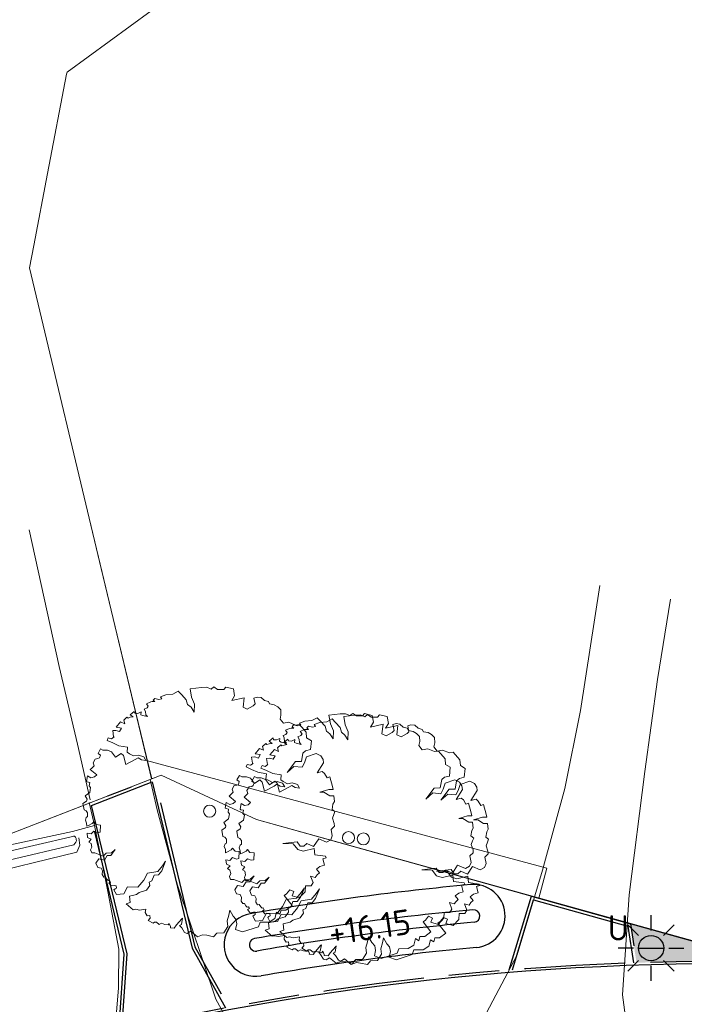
# Model space of a CAD drawing. Header units: metres. Extents: x 174282 to 175177, y 462028 to 462851.
# Tile 21 of 256: x 174536 to 174562, y 462273 to 462312. Entities that reach past the tile are written whole.
import ezdxf
from ezdxf.enums import TextEntityAlignment as Align

# ---------------------------------------------------------------- set-up
doc = ezdxf.new("R2010")
doc.units = ezdxf.units.M
doc.linetypes.add('VH-OPSLUITBAND_100X200', pattern=[16, 8, -2, 4, -2])
doc.linetypes.add('VH-OPSLUITBAND_120X250', pattern=[26, 16, -4, 2, -4])
for name, color, linetype, lineweight in [('B-ME-GR-BOOM-S', 8, 'Continuous', 20), ('B-ME-VH-VERHARDING_PUIN-G', 8, 'Continuous', 20), ('B-ME-WH-WATERGANG_SLOOT_INSTEEK-G', 8, 'Continuous', 20), ('B-WE-OG-TERREIN_ERF-G', 8, 'Continuous', 20), ('B-WE-OG-TERREIN_GROEN-G', 8, 'Continuous', 20), ('B-WE-OG-WEG_VERHARD_OPEN -G', 8, 'Continuous', 20), ('B-WE-WH-WATERGANG_SLOOT_BODEM-G', 8, 'Continuous', 20), ('B-XX-KG-GRENS_PERCEEL-G', 213, 'Continuous', 20), ('N-WE-AL-WERKGRENS-G', 173, 'AL-WERKGRENS', 20), ('N-WE-KL-TRACE_WENSTRACE-A', 1, 'Continuous', 20), ('N-WE-VH-KANTOPSLUITING_ACHTERKANTBAND-G', 50, 'Continuous', 25), ('N-WE-VH-KANTOPSLUITING_OPSLUITBAND_100X200-G', 152, 'VH-OPSLUITBAND_100X200', 25), ('N-WE-VH-KANTOPSLUITING_OPSLUITBAND_120X250-G', 152, 'VH-OPSLUITBAND_120X250', 25), ('N-WE-WH-NAP-T20', 50, 'Continuous', 20), ('N-WE-WH-WATERGANG_BODEM-G', 92, 'Continuous', 25), ('N-WE-WH-WATERGANG_INSTEEK-G', 50, 'Continuous', 25)]:
    doc.layers.add(name, color=color, linetype=linetype, lineweight=lineweight)
doc.layers.add('N-WE-GR-GRAS_BERM-NECTAR-ONDER-MAAIMES-V', color=7, linetype='Continuous', lineweight=25, true_color=0xc4ff8a)
doc.layers.add('N-WE-IE-MEUBILAIR_WEGMEUBILAIR-LICHTMAST-UITHOUDER-6.00-S', color=150, linetype='Continuous', lineweight=25, true_color=0x007fff)
doc.styles.add('NLCS-ISO-M500-T20', font='NLCS-ISO.ttf', dxfattribs={"height": 1})
doc.linetypes.add('AL-WERKGRENS', pattern='A,10,[106,Afdeling.shx,S=1,R=0,X=0,Y=0],-2', length=12)

# ---------------------------------------------------------------- blocks, each defined once
blk = doc.blocks.new('boom')
blk.add_lwpolyline([(-0.306, 1.961), (-0.368, 2.058), (-0.435, 2.112), (-0.463, 2.207), (-0.553, 2.308), (-0.621, 2.376), (-0.727, 2.32), (-0.864, 2.305), (-0.973, 2.267), (-0.946, 2.228), (-1.009, 2.216), (-1.034, 2.222), (-1.086, 2.235), (-1.118, 2.198), (-1.085, 2.17), (-1.135, 2.17), (-1.165, 2.165), (-1.249, 2.129), (-1.214, 2.084), (-1.238, 2.046), (-1.295, 2.022), (-1.272, 1.977), (-1.266, 1.907), (-1.229, 1.873), (-1.33, 1.894), (-1.364, 1.911), (-1.358, 1.967), (-1.424, 1.937), (-1.482, 1.941), (-1.494, 1.977), (-1.573, 1.911), (-1.514, 1.868), (-1.571, 1.86), (-1.616, 1.843), (-1.638, 1.866), (-1.702, 1.804), (-1.68, 1.732), (-1.763, 1.769), (-1.851, 1.663), (-1.746, 1.645), (-1.784, 1.578), (-1.855, 1.599), (-1.919, 1.596), (-1.901, 1.476), (-1.89, 1.472), (-1.943, 1.437), (-2.007, 1.451), (-2.028, 1.401), (-1.919, 1.352), (-1.795, 1.296), (-1.625, 1.267), (-1.636, 1.168), (-1.59, 1.14), (-1.505, 1.094), (-1.41, 1.112), (-1.304, 1.077), (-1.262, 1.006), (-1.35, 1.02), (-1.417, 1.059), (-1.474, 1.024), (-1.661, 0.925), (-1.707, 1.101), (-1.753, 1.144), (-1.862, 1.073), (-1.94, 1.179), (-2.021, 1.207), (-2.113, 1.207), (-2.158, 1.234), (-2.208, 1.146), (-2.162, 1.112), (-2.18, 1.055), (-2.212, 1.041), (-2.265, 1.033), (-2.306, 0.96), (-2.286, 0.9), (-2.335, 0.851), (-2.364, 0.826), (-2.236, 0.72), (-2.282, 0.678), (-2.353, 0.66), (-2.42, 0.699), (-2.441, 0.586), (-2.424, 0.579), (-2.374, 0.568), (-2.385, 0.505), (-2.357, 0.473), (-2.374, 0.374), (-2.466, 0.304), (-2.427, 0.237), (-2.438, 0.201), (-2.508, 0.152), (-2.487, 0.025), (-2.448, 0.011), (-2.416, -0.03), (-2.416, -0.106), (-2.443, -0.123), (-2.461, -0.177), (-2.438, -0.234), (-2.434, -0.297), (-2.398, -0.283), (-2.323, -0.243), (-2.296, -0.208), (-2.247, -0.266), (-2.163, -0.274), (-2.171, -0.412), (-2.219, -0.422), (-2.296, -0.394), (-2.347, -0.449), (-2.426, -0.437), (-2.417, -0.522), (-2.345, -0.554), (-2.394, -0.611), (-2.349, -0.64), (-2.333, -0.71), (-2.356, -0.767), (-2.336, -0.825), (-2.272, -0.825), (-2.11, -0.89), (-2.05, -0.829), (-1.946, -0.822), (-1.868, -0.756), (-1.955, -0.876), (-2.026, -0.876), (-2.085, -0.967), (-2.197, -0.946), (-2.251, -1.03), (-2.215, -1.113), (-2.147, -1.127), (-2.12, -1.183), (-2.127, -1.255), (-2.094, -1.306), (-2.061, -1.302), (-2.033, -1.348), (-2.006, -1.374), (-1.983, -1.367), (-1.962, -1.403), (-1.997, -1.424), (-1.953, -1.481), (-1.882, -1.474), (-1.851, -1.476), (-1.845, -1.524), (-1.87, -1.536), (-1.895, -1.555), (-1.843, -1.651), (-1.701, -1.637), (-1.625, -1.496), (-1.42, -1.506), (-1.305, -1.364), (-1.232, -1.225), (-1.027, -1.195), (-0.934, -1.083), (-0.871, -0.99), (-0.948, -1.181), (-1.013, -1.263), (-1.101, -1.266), (-1.142, -1.378), (-1.196, -1.405), (-1.185, -1.473), (-1.253, -1.566), (-1.395, -1.61), (-1.449, -1.652), (-1.586, -1.684), (-1.573, -1.806), (-1.652, -1.831), (-1.513, -1.953), (-1.464, -1.942), (-1.39, -1.959), (-1.264, -1.937), (-1.274, -2.008), (-1.235, -2.069), (-1.186, -2.065), (-1.18, -2.117), (-1.22, -2.165), (-1.117, -2.22), (-1.092, -2.199), (-1.051, -2.2), (-0.996, -2.244), (-0.95, -2.22), (-0.889, -2.242), (-0.82, -2.253), (-0.803, -2.226), (-0.774, -2.286), (-0.778, -2.307), (-0.7, -2.313), (-0.656, -2.253), (-0.548, -2.129), (-0.536, -2.119), (-0.558, -2.244), (-0.597, -2.263), (-0.551, -2.31), (-0.496, -2.403), (-0.445, -2.42), (-0.374, -2.376), (-0.241, -2.488), (-0.139, -2.448), (-0.054, -2.458), (0.079, -2.488), (0.143, -2.414), (0.279, -2.41), (0.36, -2.285), (0.345, -2.174), (0.378, -2.06), (0.398, -1.962), (0.464, -2.078), (0.52, -2.139), (0.537, -2.233), (0.512, -2.34), (0.649, -2.392), (0.966, -2.288), (1, -2.2), (1.182, -2.196), (1.293, -2.127), (1.326, -1.996), (1.392, -2.04), (1.416, -1.957), (1.509, -1.957), (1.632, -1.867), (1.476, -1.669), (1.524, -1.633), (1.587, -1.556), (1.665, -1.591), (1.632, -1.675), (1.776, -1.718), (1.89, -1.594), (1.896, -1.48), (2.008, -1.48), (2.048, -1.413), (2.001, -1.286), (2.093, -1.311), (2.13, -1.261), (2.173, -1.221), (2.115, -1.149), (2.183, -1.097), (2.272, -1.07), (2.24, -0.943), (2.305, -0.92), (2.292, -0.893), (2.081, -0.866), (2.068, -0.739), (1.854, -0.791), (1.745, -0.756), (1.657, -0.644), (1.451, -0.639), (1.737, -0.604), (1.796, -0.689), (1.868, -0.692), (1.928, -0.642), (2.059, -0.701), (2.16, -0.545), (2.316, -0.611), (2.398, -0.567), (2.429, -0.488), (2.404, -0.359), (2.471, -0.297), (2.466, -0.241), (2.431, -0.135), (2.459, -0.065), (2.481, -0.007), (2.426, 0.037), (2.442, 0.142), (2.47, 0.191), (2.459, 0.307), (2.381, 0.305), (2.265, 0.379), (2.183, 0.379), (2.359, 0.432), (2.445, 0.432), (2.431, 0.49), (2.38, 0.684), (2.326, 0.664), (2.275, 0.75), (2.232, 0.785), (2.131, 0.758), (2.255, 0.957), (2.248, 1.027), (2.201, 1.097), (2.107, 1.144), (1.916, 1.078), (1.877, 0.961), (1.83, 0.871), (1.67, 0.887), (1.534, 0.766), (1.698, 0.984), (1.819, 0.988), (1.846, 1.152), (1.901, 1.199), (1.998, 1.222), (2.017, 1.395), (1.921, 1.451), (1.912, 1.565), (1.781, 1.717), (1.703, 1.707), (1.57, 1.761), (1.462, 1.741), (1.394, 1.825), (1.413, 1.903), (1.408, 2.006), (1.348, 2.066), (1.28, 2.106), (1.188, 2.124), (1.164, 2.17), (1.084, 2.192), (1.018, 2.25), (0.943, 2.259), (0.878, 2.242), (0.903, 2.124), (0.864, 2.085), (0.746, 2.021), (0.662, 2.06), (0.684, 2.248), (0.437, 2.192), (0.495, 2.286), (0.471, 2.423), (0.319, 2.457), (0.279, 2.413), (0.157, 2.413), (0.083, 2.462), (0.029, 2.418), (-0.057, 2.455), (-0.162, 2.452), (-0.386, 2.425), (-0.359, 2.258), (-0.299, 2.118), (-0.306, 1.961)])
blk.add_circle((0, 0), 0.12)
blk = doc.blocks.new('lichtmast 5.00 m')
blk.add_hatch(color=256).paths.add_polyline_path([(-0.25, 0, 1), (0.25, 0)])
for p, q in [((0, 0.35), (0, 0.65)), ((-0.247, 0.247), (-0.46, 0.46)), ((0.247, 0.247), (0.46, 0.46)), ((-0.35, 0), (-0.65, 0)), ((-0.25, 0), (0.25, 0)), ((0.35, 0), (0.65, 0)), ((-0.247, -0.247), (-0.46, -0.46)), ((0, -0.65), (0, -0.35)), ((0.247, -0.247), (0.46, -0.46))]:
    blk.add_line(p, q)
blk.add_circle((0, 0), 0.25)

msp = doc.modelspace()

# ---------------------------------------------------------------- hatches: boundary and pattern name
at = {"layer": 'N-WE-GR-GRAS_BERM-NECTAR-ONDER-MAAIMES-V'}
h = msp.add_hatch(color=256, dxfattribs=at)
h.dxf.hatch_style = 1
edge = h.paths.add_edge_path()
edge.add_line((174573.174, 462348.717), (174564.891, 462275.115))
edge.add_line((174564.891, 462275.115), (174559.76, 462276.55))
edge.add_line((174559.76, 462276.55), (174560.003, 462275.007))
edge.add_arc((174563.535, 462167.965), 107.1, 87.85028, 91.88978, ccw=False)
edge.add_line((174567.553, 462274.99), (174568.226, 462274.965))
edge.add_arc((174568.448, 462280.861), 5.9, 267.8503, 322.6381)
edge.add_line((174573.137, 462277.28), (174571.52, 462278.126))
edge.add_arc((174574.3, 462283.443), 6, 169.8697, 242.3963, ccw=False)
edge.add_line((174568.393, 462284.498), (174569.535, 462290.888))
edge.add_arc((174555.753, 462293.35), 14, 349.8697, 361.1564)
edge.add_line((174569.75, 462293.633), (174569.645, 462298.848))
edge.add_arc((174591.641, 462299.292), 22, 163.4765, 181.1564, ccw=False)
edge.add_line((174570.549, 462305.549), (174571.649, 462309.256))
edge.add_arc((174552.475, 462314.944), 20, 343.4765, 359.3426)
edge.add_line((174572.473, 462314.715), (174572.544, 462320.853))
edge.add_arc((174594.542, 462320.6), 22, 171.0726, 179.3426, ccw=False)
edge.add_line((174572.809, 462324.015), (174573.858, 462330.692))
edge.add_arc((174554.1, 462333.795), 20, 351.0726, 365.7635)
edge.add_line((174573.999, 462335.804), (174573.717, 462338.595))
edge.add_arc((174595.606, 462340.804), 22, 162.1485, 185.7635, ccw=False)
edge.add_line((174574.665, 462347.548), (174575.014, 462348.631))
edge.add_line((174575.014, 462348.631), (174573.174, 462348.717))
at = {"layer": 'N-WE-KL-TRACE_WENSTRACE-A'}
h = msp.add_hatch(dxfattribs=at)
h.set_pattern_fill('AKL-WENSTRACE', color=256, scale=5, angle=356.73, pattern_type=2)
h.set_pattern_definition([(41.73, (0, 0), (-0.4160132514, 0.46643110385), [])])
edge = h.paths.add_edge_path()
edge.add_line((174640.996, 462307.146), (174643.319, 462347.76))
edge.add_arc((174649.409, 462347.412), 6.1, 99.6346, 176.7259, ccw=False)
edge.add_line((174648.388, 462353.426), (174648.446, 462354.447))
edge.add_line((174648.446, 462354.447), (174648.985, 462363.859))
edge.add_line((174648.985, 462363.859), (174622.828, 462365.356))
edge.add_line((174622.828, 462365.356), (174622.599, 462361.362))
edge.add_line((174622.599, 462361.362), (174595.31, 462362.923))
edge.add_line((174595.31, 462362.923), (174594.315, 462363.022))
edge.add_line((174594.315, 462363.022), (174578.886, 462364.556))
edge.add_line((174578.886, 462364.556), (174581.877, 462394.645))
edge.add_line((174581.877, 462394.645), (174597.898, 462393.041))
edge.add_line((174597.898, 462393.041), (174598.067, 462394.029))
edge.add_line((174598.067, 462394.029), (174571.928, 462396.646))
edge.add_arc((174567.355, 462350.974), 45.9, 84.2826, 105.3853)
edge.add_line((174555.177, 462395.229), (174516.043, 462384.461))
edge.add_line((174516.043, 462384.461), (174516.308, 462383.496))
edge.add_line((174516.308, 462383.496), (174555.443, 462394.265))
edge.add_arc((174567.355, 462350.974), 44.9, 84.2826, 105.3853, ccw=False)
edge.add_line((174571.828, 462395.651), (174580.882, 462394.744))
edge.add_line((174580.882, 462394.744), (174576.697, 462352.637))
edge.add_line((174576.697, 462352.637), (174577.692, 462352.538))
edge.add_line((174577.692, 462352.538), (174578.787, 462363.56))
edge.add_line((174578.787, 462363.56), (174595.232, 462361.926))
edge.add_line((174595.232, 462361.926), (174623.541, 462360.307))
edge.add_line((174623.541, 462360.307), (174623.769, 462364.3))
edge.add_line((174623.769, 462364.3), (174647.929, 462362.918))
edge.add_line((174647.929, 462362.918), (174647.433, 462354.231))
edge.add_arc((174649.409, 462347.412), 7.1, 106.1634, 176.7259)
edge.add_line((174642.321, 462347.818), (174639.94, 462306.204))
edge.add_line((174639.94, 462306.204), (174679.035, 462303.968))
edge.add_line((174679.035, 462303.968), (174683.992, 462341.69))
edge.add_line((174683.992, 462341.69), (174690.273, 462356.489))
edge.add_line((174690.273, 462356.489), (174695.984, 462370.453))
edge.add_arc((174687.375, 462373.973), 9.3, 337.7591, 439.7883)
edge.add_line((174689.024, 462383.126), (174670.746, 462386.418))
edge.add_arc((174621.197, 462048.695), 341.339, 81.65344, 85.32545)
edge.add_line((174649.015, 462388.898), (174631.179, 462389.919))
edge.add_line((174631.179, 462389.919), (174631.179, 462402.888))
edge.add_line((174631.179, 462402.888), (174630.179, 462402.968))
edge.add_line((174630.179, 462402.968), (174630.179, 462389.976))
edge.add_line((174630.179, 462389.976), (174597.697, 462391.834))
edge.add_line((174597.697, 462391.834), (174594.315, 462363.023))
edge.add_line((174594.315, 462363.023), (174595.31, 462362.924))
edge.add_line((174595.31, 462362.924), (174598.54, 462390.784))
edge.add_line((174598.54, 462390.784), (174648.958, 462387.9))
edge.add_arc((174620.931, 462046.401), 342.647, 81.66799, 85.30829, ccw=False)
edge.add_line((174670.584, 462385.431), (174688.847, 462382.142))
edge.add_arc((174687.375, 462373.973), 8.3, -22.2409, 79.7883, ccw=False)
edge.add_line((174695.058, 462370.831), (174689.618, 462357.528))
edge.add_line((174689.618, 462357.528), (174687.421, 462352.349))
edge.add_line((174687.421, 462352.349), (174649.815, 462354.5))
edge.add_arc((174649.409, 462347.412), 7.1, 86.7259, 97.6336)
edge.add_line((174648.466, 462354.449), (174648.431, 462353.433))
edge.add_arc((174649.409, 462347.412), 6.1, 86.7259, 99.2251, ccw=False)
edge.add_line((174649.757, 462353.502), (174687.007, 462351.371))
edge.add_line((174687.007, 462351.371), (174683.018, 462341.955))
edge.add_line((174683.018, 462341.955), (174678.165, 462305.019))
edge.add_line((174678.165, 462305.019), (174640.996, 462307.146))

# ---------------------------------------------------------------- linework, layer by layer
at = {"layer": 'B-ME-VH-VERHARDING_PUIN-G'}
for points in [[(174558.545, 462289.949), (174557.782, 462284.994), (174557.166, 462281.914), (174556.283, 462278.67)], [(174561.342, 462289.409), (174560.834, 462286.232), (174560.325, 462282.58), (174559.704, 462277.693)], [(174550.958, 462270.303), (174553.139, 462271.556), (174553.941, 462272.794), (174555.271, 462275.327), (174556.283, 462278.67)], [(174559.704, 462277.693), (174559.446, 462273.737), (174559.688, 462271.959), (174560.354, 462271.171), (174561.591, 462270.529)]]:
    msp.add_lwpolyline(points, dxfattribs=at)
at = {"layer": 'B-ME-WH-WATERGANG_SLOOT_INSTEEK-G'}
msp.add_lwpolyline([(174537.907, 462279.957), (174537.951, 462279.665), (174537.831, 462279.391), (174533.82, 462278.409), (174532.061, 462277.786), (174530.486, 462276.593), (174530.205, 462276.692), (174530.017, 462276.856), (174529.969, 462277.149), (174530.067, 462277.41)], dxfattribs=at)
at = {"layer": 'B-WE-OG-TERREIN_ERF-G'}
for points in [[(174540.592, 462283.025), (174556.449, 462278.759), (174556.135, 462277.568), (174559.211, 462276.7), (174559.513, 462276.62), (174560.325, 462276.404)], [(174524.548, 462274.406), (174526.252, 462275.258), (174530.062, 462277.578), (174531.015, 462278.272), (174532.151, 462278.928), (174534.393, 462279.503), (174537.658, 462280.203), (174538.538, 462280.442), (174538.325, 462281.353)]]:
    msp.add_lwpolyline(points, dxfattribs=at)
at = {"layer": 'B-WE-OG-TERREIN_GROEN-G'}
for points in [[(174547.287, 462269.94), (174545.37, 462270.93), (174544.31, 462271.79), (174543.34, 462273.56), (174541.815, 462278.08), (174541.013, 462281.061), (174540.736, 462282.272)], [(174538.538, 462280.442), (174539.064, 462277.833), (174539.501, 462275.542), (174539.49, 462273.997), (174539.383, 462272.746), (174538.946, 462271.364), (174538.54, 462270.47), (174537.46, 462269.16), (174536.6, 462268.513)]]:
    msp.add_lwpolyline(points, dxfattribs=at)
at = {"layer": 'B-WE-OG-WEG_VERHARD_OPEN -G', "flags": 128}
for points in [[(174540.793, 462282.293), (174538.252, 462292.894)], [(174538.361, 462281.466), (174537.858, 462283.66), (174537.133, 462286.747), (174535.95, 462292.155)]]:
    msp.add_lwpolyline(points, dxfattribs=at)
at = {"layer": 'B-WE-WH-WATERGANG_SLOOT_BODEM-G'}
msp.add_lwpolyline([(174530.235, 462277.12), (174530.305, 462277.073), (174530.418, 462277.053), (174530.602, 462277.053), (174532.556, 462278.468), (174537.715, 462279.68), (174537.797, 462279.778), (174537.814, 462279.835), (174537.813, 462279.891), (174537.811, 462279.932), (174537.786, 462279.988), (174537.74, 462280.017), (174537.701, 462280.024), (174537.551, 462279.977), (174532.525, 462278.826), (174530.284, 462277.473), (174530.203, 462277.36), (174530.162, 462277.258), (174530.182, 462277.155), (174530.235, 462277.12)], dxfattribs=at)
at = {"layer": 'B-XX-KG-GRENS_PERCEEL-G', "flags": 128}
for points in [[(174540.799, 462282.289), (174540.158, 462284.962), (174538.801, 462290.622), (174535.953, 462302.541), (174536.124, 462303.419), (174536.678, 462306.269), (174537.429, 462310.204), (174537.446, 462310.291), (174540.777, 462312.713), (174540.886, 462317.733), (174542.186, 462317.705), (174542.195, 462320.697), (174543.481, 462320.641), (174543.576, 462324.55), (174543.664, 462324.55), (174544.008, 462350.32)], [(174540.799, 462282.289), (174541.171, 462282.433), (174544.951, 462280.682), (174564.662, 462275.182), (174564.891, 462275.115)], [(174531.51, 462278.619), (174531.995, 462278.877), (174540.743, 462282.267), (174540.799, 462282.289)]]:
    msp.add_lwpolyline(points, dxfattribs=at)
at = {"layer": 'N-WE-AL-WERKGRENS-G', "flags": 128}
msp.add_lwpolyline([(174681.597, 462243.513), (174681.058, 462261.019), (174682.966, 462284.801), (174683.583, 462297.765), (174686.249, 462320.652), (174688.507, 462336.11), (174690.024, 462341.923), (174715.341, 462404.33), (174717.601, 462411.68), (174737.648, 462460.859), (174741.719, 462470.505), (174748.817, 462487.359), (174674.443, 462494.014, 0.041999), (174666.058, 462494.058), (174643.597, 462492.288, -0.021198), (174639.362, 462492.134), (174613.916, 462492.29), (174609.223, 462496.26), (174608.958, 462517.183), (174610.596, 462533.728), (174610.954, 462546.926), (174609.538, 462546.926), (174609.558, 462563.215), (174618.404, 462564.584), (174617.882, 462574.521), (174609.659, 462573.696), (174609.196, 462609.694), (174614.486, 462610.527), (174612.971, 462619.974), (174609.088, 462619.531), (174608.927, 462630.616), (174611.938, 462638.324), (174653.335, 462646.137), (174694.682, 462654.971), (174753.656, 462669.694), (174754.237, 462666.581), (174760.415, 462667.388), (174761.852, 462678.247), (174772.339, 462679.778), (174801.269, 462672.42), (174803.391, 462678.615), (174801.391, 462679.594), (174797.277, 462686.229), (174795.775, 462697.827), (174787.849, 462696.846), (174788.459, 462691.593), (174783.455, 462686.955), (174765.026, 462688.379), (174763.024, 462691.272), (174740.983, 462686.156), (174741.964, 462681.481), (174695.587, 462670.341), (174674.215, 462665.295), (174611.437, 462653.073), (174598.865, 462662.135), (174595.022, 462656.913), (174598.266, 462653.801), (174601.563, 462645.066), (174585.184, 462641.559), (174585.846, 462637.588), (174468.106, 462610.771), (174467.256, 462614.569), (174459.445, 462613.028), (174458.95, 462618.394), (174449.12, 462618.046), (174449.29, 462624.91), (174429.951, 462629.368), (174428.413, 462620.577), (174434.372, 462618.909), (174430.641, 462597.257), (174453.023, 462592.796), (174457.787, 462586.572), (174474.779, 462527.663), (174488.396, 462479.396), (174491.179, 462461.426), (174515.964, 462468.21), (174535.677, 462396.051), (174500.834, 462386.521), (174501.862, 462382.661), (174505.484, 462383.699), (174513.387, 462351.317), (174573.09, 462348.625), (174564.864, 462275.155), (174544.951, 462280.682), (174541.171, 462282.433), (174531.995, 462278.877), (174531.51, 462278.619), (174530.322, 462277.987), (174523.197, 462274.196), (174512.77, 462266.76), (174511.323, 462265.728), (174510.321, 462265.106), (174492.908, 462254.307), (174458.682, 462233.081), (174458.274, 462228.3), (174437.212, 462215.451), (174430.678, 462218.394), (174424.184, 462214.138), (174422.654, 462205.201), (174428.021, 462195.994), (174430.582, 462197.274), (174431.829, 462199.589), (174481.464, 462229.381), (174511.746, 462247.996), (174520.108, 462251.917), (174528.993, 462255.045), (174538.389, 462257.274), (174544.528, 462258.292), (174554.322, 462259.261), (174563.593, 462259.191), (174572.865, 462258.166), (174582.161, 462256.149), (174620.668, 462248.404), (174620.813, 462250.715), (174679.071, 462234.3), (174681.597, 462243.513)], format="xyb", dxfattribs=at)
at = {"layer": 'N-WE-VH-KANTOPSLUITING_ACHTERKANTBAND-G', "flags": 128}
for points in [[(174539.616, 462272.36), (174539.825, 462275.355), (174538.416, 462281.237), (174540.822, 462282.169), (174542.399, 462275.59), (174543.727, 462273.218)], [(174555.091, 462274.732), (174555.927, 462277.495), (174559.653, 462276.455), (174559.883, 462275.003)]]:
    msp.add_lwpolyline(points, dxfattribs=at)
at = {"layer": 'N-WE-VH-KANTOPSLUITING_ACHTERKANTBAND-G'}
msp.add_arc((174563.535, 462167.965), 107, 87.85028, 121.8059, dxfattribs=at)
at = {"layer": 'N-WE-VH-KANTOPSLUITING_OPSLUITBAND_100X200-G', "ltscale": 0.5}
msp.add_arc((174563.535, 462167.965), 107.1, 87.85028, 121.8059, dxfattribs=at)
at = {"layer": 'N-WE-VH-KANTOPSLUITING_OPSLUITBAND_120X250-G', "ltscale": 0.5, "flags": 128}
for points in [[(174539.494, 462272.332), (174539.704, 462275.345), (174538.275, 462281.311), (174540.907, 462282.331), (174542.512, 462275.634), (174543.852, 462273.241)], [(174554.962, 462274.722), (174555.846, 462277.642), (174559.76, 462276.55), (174560.003, 462275.007)]]:
    msp.add_lwpolyline(points, dxfattribs=at)
at = {"layer": 'N-WE-WH-WATERGANG_BODEM-G'}
for centre, radius, start, end in [((174563.535, 462167.965), 109.6, 95.24082, 99.80359), ((174553.547, 462276.858), 0.25, 275.2408, 95.2408), ((174563.535, 462167.965), 109.1, 95.24082, 99.80359), ((174544.916, 462275.719), 0.25, 99.8036, 279.8036)]:
    msp.add_arc(centre, radius, start, end, dxfattribs=at)
at = {"layer": 'N-WE-WH-WATERGANG_INSTEEK-G', "ltscale": 0.5}
for centre, radius, start, end in [((174563.535, 462167.965), 110.6, 95.24082, 99.80359), ((174553.547, 462276.858), 1.25, 275.2408, 95.2408), ((174544.916, 462275.719), 1.25, 99.8036, 279.8036), ((174563.535, 462167.965), 108.1, 95.24082, 99.80359)]:
    msp.add_arc(centre, radius, start, end, dxfattribs=at)

# ---------------------------------------------------------------- block references
at = {"layer": 'B-ME-GR-BOOM-S', "xscale": 2, "yscale": 2}
for p in [(174543.093, 462281.01), (174548.593, 462279.961), (174549.183, 462279.913)]:
    msp.add_blockref('boom', p, dxfattribs=at)
at = {"layer": 'N-WE-IE-MEUBILAIR_WEGMEUBILAIR-LICHTMAST-UITHOUDER-6.00-S', "xscale": 2, "yscale": 2, "zscale": 2}
msp.add_blockref('lichtmast 5.00 m', (174560.578, 462275.588), dxfattribs=at)

# ---------------------------------------------------------------- texts
at = {"layer": 'N-WE-IE-MEUBILAIR_WEGMEUBILAIR-LICHTMAST-UITHOUDER-6.00-S', "style": 'NLCS-ISO-M500-T20'}
msp.add_text('U', height=1, rotation=0, dxfattribs=at).set_placement((174559.278, 462275.588), align=Align.BOTTOM_CENTER)
at = {"layer": 'N-WE-WH-NAP-T20', "style": 'NLCS-ISO-M500-T20'}
msp.add_text('+16.15', height=1, rotation=8.2146, dxfattribs=at).set_placement((174549.43, 462276.416), align=Align.MIDDLE_CENTER)

doc.saveas('drawing.dxf')
